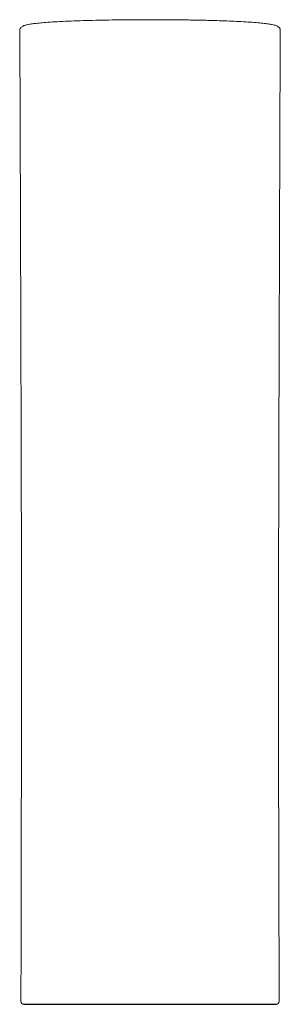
# Model space of a CAD drawing. Header units: millimetres. Extents: x 3771.25 to 3771.43, y 2277.603 to 2278.282.
import ezdxf

# ---------------------------------------------------------------- set-up
doc = ezdxf.new("R2010")
doc.units = ezdxf.units.MM
doc.layers.add('SANINDUSA', color=3, linetype='Continuous')

msp = doc.modelspace()

# ---------------------------------------------------------------- linework, layer by layer
at = {"layer": 'SANINDUSA', "linetype": 'Continuous', "lineweight": 15}
msp.add_line((3771.42917, 2277.60455), (3771.42881, 2277.78327), dxfattribs=at)
at = {"layer": 'SANINDUSA'}
msp.add_line((3771.25293, 2277.60253), (3771.42717, 2277.60253), dxfattribs=at)
at = {"layer": 'SANINDUSA', "linetype": 'Continuous', "lineweight": 15}
for centre, start, end in [((3771.25293, 2277.60453), 180.45677, 269.99989), ((3771.42717, 2277.60453), 270.00007, 0.65475)]:
    msp.add_arc(centre, 0.002, start, end, dxfattribs=at)
for points, knots in [([(3771.25691, 2278.27922), (3771.25614, 2278.2791), (3771.25529, 2278.27894), (3771.25414, 2278.27865), (3771.25293, 2278.27828), (3771.25193, 2278.27783), (3771.25113, 2278.27729), (3771.25055, 2278.27664), (3771.25024, 2278.27599), (3771.25005, 2278.27547), (3771.2501, 2278.27512), (3771.2501, 2278.27506)], [0, 0, 0, 0, 0.086466, 0.220827, 0.376254, 0.546372, 0.69532, 0.81794, 0.898787, 0.982823, 1, 1, 1, 1]), ([(3771.25691, 2278.27922), (3771.25781, 2278.27937), (3771.25962, 2278.27967), (3771.2634, 2278.28009), (3771.26818, 2278.28052), (3771.27421, 2278.28093), (3771.28147, 2278.28131), (3771.2895, 2278.28162), (3771.29809, 2278.28188), (3771.30703, 2278.28209), (3771.31575, 2278.28224), (3771.32412, 2278.28234), (3771.33206, 2278.28239), (3771.34068, 2278.28241), (3771.35038, 2278.28239), (3771.36108, 2278.28229), (3771.37198, 2278.28212), (3771.38153, 2278.2819), (3771.38974, 2278.28165), (3771.39665, 2278.28139), (3771.40323, 2278.28108), (3771.40927, 2278.28071), (3771.41464, 2278.28029), (3771.41917, 2278.27984), (3771.42129, 2278.27952), (3771.42234, 2278.27936)], [0, 0, 0, 0, 0.0389896, 0.078104, 0.1170943, 0.1631819, 0.2094793, 0.2555737, 0.3011326, 0.3468121, 0.3923911, 0.4302544, 0.468178, 0.5060414, 0.5528144, 0.606222, 0.6597999, 0.7132076, 0.7521557, 0.7911793, 0.8300666, 0.8726195, 0.9153348, 0.9578882, 1, 1, 1, 1]), ([(3771.43, 2278.27508), (3771.42998, 2278.27534), (3771.42994, 2278.2759), (3771.42959, 2278.27652), (3771.42917, 2278.27706), (3771.42849, 2278.27763), (3771.42757, 2278.27811), (3771.42645, 2278.27852), (3771.42514, 2278.27887), (3771.42388, 2278.27914), (3771.42294, 2278.27929), (3771.42234, 2278.27936)], [0, 0, 0, 0, 0.068384, 0.147832, 0.226997, 0.361244, 0.512772, 0.664991, 0.800202, 0.924901, 1, 1, 1, 1]), ([(3771.2501, 2278.27506), (3771.25019, 2278.26663), (3771.25026, 2278.24651), (3771.25037, 2278.21534), (3771.25049, 2278.18219), (3771.2506, 2278.15009), (3771.2507, 2278.11906), (3771.25079, 2278.08962), (3771.25087, 2278.06175), (3771.25095, 2278.0354), (3771.25103, 2278.00999), (3771.25109, 2277.98553), (3771.25115, 2277.96156), (3771.25121, 2277.93812), (3771.25126, 2277.91526), (3771.2513, 2277.89346), (3771.25133, 2277.87272), (3771.25135, 2277.85303), (3771.25135, 2277.83473), (3771.25135, 2277.81778), (3771.25134, 2277.80537), (3771.25132, 2277.79851), (3771.25132, 2277.79684)], [0, 0, 0, 0, 0.0545139, 0.1258556, 0.1949969, 0.2619387, 0.3266816, 0.3892263, 0.4461845, 0.5011902, 0.5542441, 0.6053473, 0.6545008, 0.7045041, 0.7523174, 0.7979425, 0.8413817, 0.8826377, 0.9217137, 0.9565635, 0.9894827, 1, 1, 1, 1]), ([(3771.42881, 2277.78327), (3771.42881, 2277.78376), (3771.4288, 2277.78712), (3771.42878, 2277.79375), (3771.42877, 2277.80349), (3771.42875, 2277.81429), (3771.42875, 2277.82614), (3771.42875, 2277.83905), (3771.42875, 2277.85302), (3771.42877, 2277.86803), (3771.42878, 2277.88411), (3771.42881, 2277.90124), (3771.42885, 2277.92021), (3771.42889, 2277.94113), (3771.42895, 2277.96407), (3771.42901, 2277.98834), (3771.42908, 2278.01393), (3771.42916, 2278.04085), (3771.42925, 2278.06909), (3771.42934, 2278.09778), (3771.42944, 2278.12684), (3771.42953, 2278.15622), (3771.42964, 2278.18671), (3771.42974, 2278.21831), (3771.42985, 2278.24797), (3771.42991, 2278.26711), (3771.43, 2278.27508)], [0, 0, 0, 0, 0.0030202, 0.0209034, 0.0408882, 0.0629821, 0.0871909, 0.1135187, 0.1419688, 0.1725438, 0.2052458, 0.2400763, 0.2770367, 0.3209624, 0.3675625, 0.4168381, 0.4687901, 0.5234191, 0.5807257, 0.6407105, 0.6980497, 0.7576398, 0.8194812, 0.8835742, 0.9499187, 1, 1, 1, 1]), ([(3771.25132, 2277.79684), (3771.25122, 2277.74992), (3771.25108, 2277.69674), (3771.25101, 2277.64357), (3771.25093, 2277.60451)], [0, 0, 0, 0, 0.265867, 1, 1, 1, 1])]:
    msp.add_open_spline(points, degree=3, knots=knots, dxfattribs=at)

doc.saveas('drawing.dxf')
